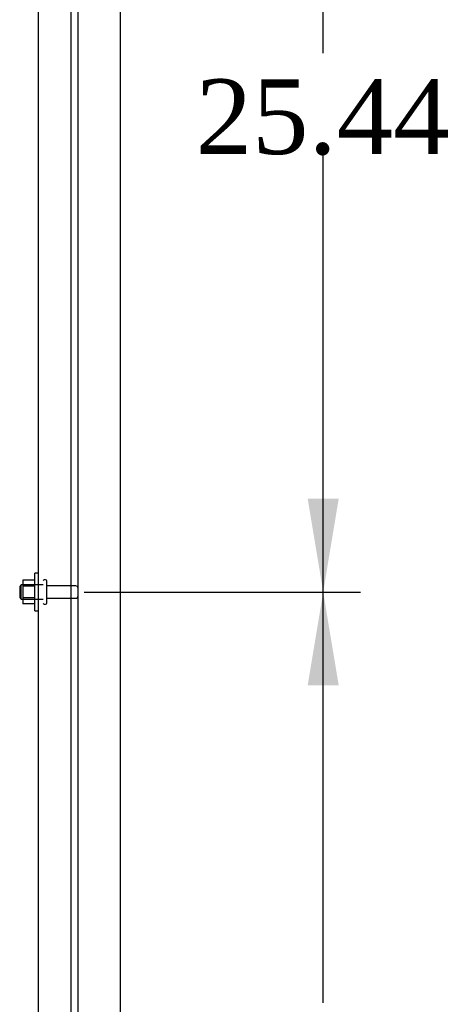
# Model space of a CAD drawing. Header units: inches. Extents: x 2 to 538, y -2 to 358.
# Tile 29 of 39: x 315 to 327, y 153 to 179. Entities that reach past the tile are written whole.
import ezdxf
from ezdxf.enums import TextEntityAlignment as Align
from ezdxf.lldxf.tags import DXFTag

# ---------------------------------------------------------------- set-up
doc = ezdxf.new("R2010")
doc.units = ezdxf.units.IN
doc.header["$MEASUREMENT"] = 0
for name, color, linetype in [('COM40146', 7, 'Continuous'), ('COM52848', 7, 'Continuous'), ('COM71126-4', 7, 'Continuous'), ('Default', 7, 'Continuous'), ('NTS166105', 7, 'Continuous'), ('STD26094', 7, 'Continuous'), ('WAF25059', 7, 'Continuous')]:
    doc.layers.add(name, color=color, linetype=linetype)
doc.styles.add('SEACAD_Times_New_Roman', font='times.ttf')
tags = doc.linetypes.add('HIDDEN2', pattern=[0.1875, 0.125, -0.0625]).pattern_tags.tags
tags[6:7] = [DXFTag(74, 4), DXFTag(75, 0), DXFTag(340, '0'), DXFTag(46, 0.0), DXFTag(50, 0.0), DXFTag(44, 0.0), DXFTag(45, 0.0)]
tags[4:5] = [DXFTag(74, 4), DXFTag(75, 0), DXFTag(340, '0'), DXFTag(46, 0.0), DXFTag(50, 0.0), DXFTag(44, 0.0), DXFTag(45, 0.0)]
doc.dimstyles.new('HAMMOND_(STH_-_540x360)', dxfattribs={"dimtxt": 2, "dimasz": 2.5, "dimexe": 1, "dimexo": 1, "dimgap": 0.5, "dimtad": 0, "dimtih": 1, "dimtoh": 1, "dimzin": 0, "dimdsep": 46, "dimtxsty": 'SEACAD_Times_New_Roman', "dimblk1": '_SE_FILLED', "dimblk2": '_SE_FILLED', "dimsah": 1, "dimcen": 1, "dimadec": 0, "dimazin": 0, "dimtfac": 0.8, "dimtofl": 0, "dimtmove": 0, "dimatfit": 3, "dimfxl": 1, "dimtolj": 1, "dimtzin": 0, "dimarcsym": 0})

# ---------------------------------------------------------------- blocks, each defined once
blk = doc.blocks.new('SE2')
at = {"layer": 'COM40146', "color": 7, "linetype": 'HIDDEN2'}
for p, q in [((315.976, 112.437), (315.976, 189.937)), ((316.851, 112.312), (316.851, 190.061))]:
    blk.add_line(p, q, dxfattribs=at)
at = {"layer": 'COM52848', "color": 7, "linetype": 'HIDDEN2'}
blk.add_line((317.038, 108.312), (317.038, 192.937), dxfattribs=at)
at = {"layer": 'COM71126-4', "color": 7, "linetype": 'Continuous'}
blk.add_line((318.163, 194.124), (318.163, 108.249), dxfattribs=at)
at = {"layer": 'NTS166105', "color": 7, "linetype": 'HIDDEN2'}
for p, q in [((315.56, 164.19), (315.56, 164.029)), ((315.88, 164.19), (315.56, 164.19)), ((315.56, 164.029), (315.56, 163.72)), ((315.88, 164.029), (315.56, 164.029)), ((315.56, 163.72), (315.56, 163.558)), ((315.88, 163.72), (315.56, 163.72)), ((315.88, 163.558), (315.56, 163.558))]:
    blk.add_line(p, q, dxfattribs=at)
at = {"layer": 'STD26094', "color": 7, "linetype": 'HIDDEN2'}
for p, q in [((316.171, 164.199), (316.131, 164.199)), ((316.171, 164.199), (316.131, 164.199)), ((316.201, 163.579), (316.201, 164.169)), ((315.514, 164.062), (315.476, 164.024)), ((315.514, 164.062), (315.476, 164.024)), ((315.476, 164.024), (315.476, 164.024)), ((315.476, 164.024), (315.476, 163.724)), ((316.101, 164.062), (315.514, 164.062)), ((315.514, 163.687), (315.514, 164.062)), ((316.101, 164.062), (315.514, 164.062)), ((316.978, 164.039), (316.201, 164.039)), ((316.978, 164.039), (316.201, 164.039)), ((315.476, 163.724), (315.514, 163.687)), ((315.476, 163.724), (315.514, 163.687)), ((315.514, 163.687), (316.101, 163.687)), ((315.514, 163.687), (316.101, 163.687)), ((316.201, 163.709), (316.978, 163.709)), ((316.201, 163.709), (316.978, 163.709)), ((316.131, 163.549), (316.171, 163.549)), ((316.131, 163.549), (316.171, 163.549))]:
    blk.add_line(p, q, dxfattribs=at)
for centre, radius, start, end in [((316.131, 164.169), 0.03, 90, 180), ((316.131, 164.169), 0.03, 90, 180), ((316.171, 164.169), 0.03, 0, 90), ((316.171, 164.169), 0.03, 0, 90), ((316.978, 163.979), 0.06, 0, 90), ((316.978, 163.979), 0.06, 0, 90), ((316.978, 163.769), 0.06, 270, 0), ((316.978, 163.769), 0.06, 270, 0), ((316.131, 163.579), 0.03, 180, 270), ((316.131, 163.579), 0.03, 180, 270), ((316.171, 163.579), 0.03, 270, 0), ((316.171, 163.579), 0.03, 270, 0)]:
    blk.add_arc(centre, radius, start, end, dxfattribs=at)
at = {"layer": 'WAF25059', "color": 7, "linetype": 'HIDDEN2'}
for p, q in [((315.88, 163.374), (315.88, 164.374)), ((315.976, 164.374), (315.88, 164.374)), ((315.88, 163.374), (315.976, 163.374))]:
    blk.add_line(p, q, dxfattribs=at)
blk = doc.blocks.new('DMBLK3446')
at = {"layer": 'Default', "linetype": 'Continuous'}
for points in [[(324.018, 161.374), (323.602, 163.874), (323.185, 161.374)], [(324.018, 140.999), (323.185, 140.999), (323.602, 138.499)]]:
    blk.add_hatch(color=7, dxfattribs=at).paths.add_polyline_path(points)
at = {"layer": 'Default', "color": 7, "linetype": 'Continuous'}
for p, q in [((317.201, 163.874), (324.602, 163.874)), ((323.602, 152.887), (323.602, 163.874)), ((323.602, 138.499), (323.602, 150.187)), ((317.201, 138.499), (324.602, 138.499))]:
    blk.add_line(p, q, dxfattribs=at)
at = {"layer": 'Default', "color": 7, "linetype": 'Continuous', "style": 'SEACAD_Times_New_Roman'}
blk.add_text('25.37', height=2, dxfattribs=at).set_placement((320.189, 152.187), align=Align.TOP_LEFT)
blk = doc.blocks.new('_SE_FILLED')
at = {"color": 0}
blk.add_line((0, 0), (-1, 0), dxfattribs=at)
blk.add_solid([(0, 0), (-1, -0.1665), (-1, 0.1665), (0, 0)], dxfattribs=at)
blk = doc.blocks.new('DMBLK3447')
at = {"layer": 'Default', "linetype": 'Continuous'}
for points in [[(324.018, 186.812), (323.602, 189.312), (323.185, 186.812)], [(324.018, 166.374), (323.185, 166.374), (323.602, 163.874)]]:
    blk.add_hatch(color=7, dxfattribs=at).paths.add_polyline_path(points)
at = {"layer": 'Default', "color": 7, "linetype": 'Continuous'}
for p, q in [((317.201, 189.312), (324.602, 189.312)), ((323.602, 178.293), (323.602, 189.312)), ((323.602, 163.874), (323.602, 175.593)), ((317.201, 163.874), (324.602, 163.874))]:
    blk.add_line(p, q, dxfattribs=at)
at = {"layer": 'Default', "color": 7, "linetype": 'Continuous', "style": 'SEACAD_Times_New_Roman'}
blk.add_text('25.44', height=2, dxfattribs=at).set_placement((320.189, 177.593), align=Align.TOP_LEFT)

msp = doc.modelspace()

# ---------------------------------------------------------------- block references
at = {"layer": 'Default'}
msp.add_blockref('SE2', (0, 0), dxfattribs=at)

# ---------------------------------------------------------------- dimensions: what is measured, and where the dimension line sits
at = {"layer": 'Default', "color": 7, "linetype": 'Continuous'}
for base, p1, p2, picture, middle in [((323.602, 163.874), (316.201, 163.874), (316.201, 189.312), 'DMBLK3447', (323.602, 176.593)), ((323.6017, 138.4991), (316.2011, 138.4991), (316.2011, 163.874), 'DMBLK3446', (323.6017, 151.1865))]:
    dim = msp.add_linear_dim(base=base, p1=p1, p2=p2, angle=90, text='\\A1;<>', dimstyle='HAMMOND_(STH_-_540x360)', dxfattribs=at)
    dim.commit()
    dim.dimension.update_dxf_attribs({"geometry": picture, "text_midpoint": middle, "dimtype": 161})

doc.saveas('drawing.dxf')
